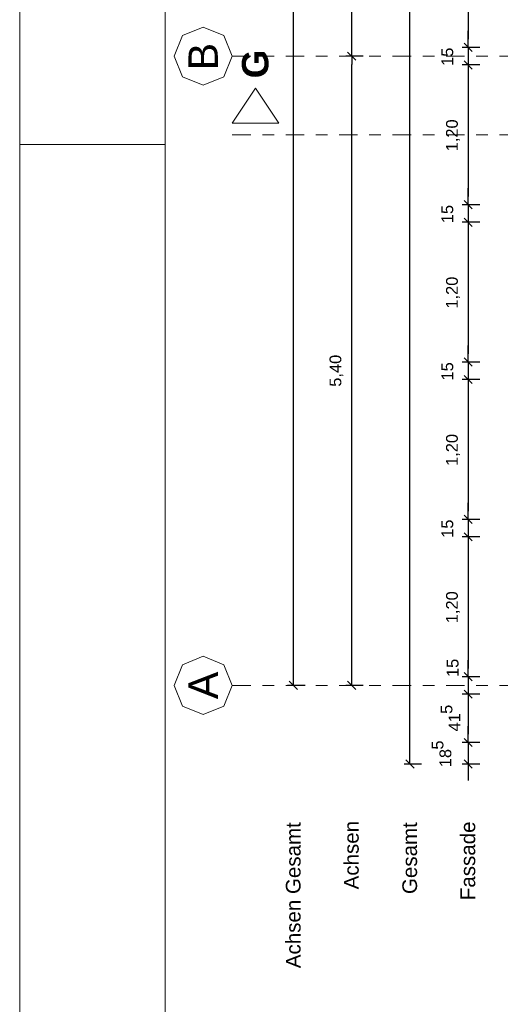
# Model space of a CAD drawing. Header units: metres. Extents: x -45.2 to 14.3, y -31.8 to 10.2.
# Tile 2 of 148: x -45.2 to -41, y -24.3 to -15.9. Entities that reach past the tile are written whole.
import ezdxf

# ---------------------------------------------------------------- set-up
doc = ezdxf.new("R2010")
doc.units = ezdxf.units.M
doc.header["$LTSCALE"] = 0.05
doc.linetypes.add('Achsen 01', pattern=[5.291531, 3.175, -1.058062, 0.352704, -0.705764])
doc.layers.get('0').update_dxf_attribs({"lineweight": 25})
doc.layers.add('AV1-Achsen', color=1, linetype='Achsen 01', lineweight=18, true_color=0xff0000)
for name, color, linetype, lineweight in [('AV1-Planrahmen', 7, 'Continuous', 9), ('AV1-Schnitt Achsen', 7, 'Achsen 01', 18), ('Bemaßung-Bemaßung', 7, 'Continuous', 9), ('Keine', 7, 'Continuous', 9)]:
    doc.layers.add(name, color=color, linetype=linetype, lineweight=lineweight)
doc.styles.add('Arial', font='arial.ttf')
doc.styles.add('Arial (bold)', font='arialbd.ttf')

# ---------------------------------------------------------------- blocks, each defined once
blk = doc.blocks.new('Group')
at = {"layer": 'AV1-Planrahmen', "color": 7}
blk.add_line((-0.5695, -0.12317), (-0.5945, -0.12317), dxfattribs=at)
at = {"layer": 'AV1-Planrahmen', "color": 7, "flags": 128}
for points in [[(-0.5945, -0.4205), (-0.5945, 0.4205), (0.5945, 0.4205), (0.5945, -0.4205)], [(-0.5695, -0.4155), (-0.5695, 0.4155), (0.4045, 0.4155), (0.4045, -0.4155)]]:
    blk.add_lwpolyline(points, close=True, dxfattribs=at)

msp = doc.modelspace()

# ---------------------------------------------------------------- linework, layer by layer
at = {"color": 0, "linetype": 'ByBlock', "lineweight": -2}
for p, q in [((-41.325, -16.125), (-41.325, -16.0543)), ((-41.325, -16.125), (-41.325, -16.0543)), ((-42.325, -16.2), (-42.325, -16.1293)), ((-42.325, -16.2), (-42.325, -16.2707)), ((-41.325, -16.275), (-41.325, -16.3457)), ((-41.325, -16.275), (-41.325, -16.3457)), ((-41.325, -17.475), (-41.325, -17.4043)), ((-41.325, -17.475), (-41.325, -17.4043)), ((-41.325, -17.625), (-41.325, -17.6957)), ((-41.325, -17.625), (-41.325, -17.6957)), ((-41.325, -18.825), (-41.325, -18.7543)), ((-41.325, -18.825), (-41.325, -18.7543)), ((-41.325, -18.975), (-41.325, -19.0457)), ((-41.325, -18.975), (-41.325, -19.0457)), ((-41.325, -20.175), (-41.325, -20.1043)), ((-41.325, -20.175), (-41.325, -20.1043)), ((-41.325, -20.325), (-41.325, -20.3957)), ((-41.325, -20.325), (-41.325, -20.3957)), ((-41.325, -21.525), (-41.325, -21.4543)), ((-41.325, -21.525), (-41.325, -21.4543)), ((-42.825, -21.6), (-42.825, -21.5293)), ((-42.325, -21.6), (-42.325, -21.5293)), ((-41.325, -21.675), (-41.325, -21.7457)), ((-41.325, -21.675), (-41.325, -21.7457)), ((-41.325, -22.09), (-41.325, -22.0193)), ((-41.325, -22.09), (-41.325, -22.0193)), ((-41.825, -22.275), (-41.825, -22.2043)), ((-41.325, -22.275), (-41.325, -22.3457))]:
    msp.add_line(p, q, dxfattribs=at)
at = {"color": 0, "linetype": 'Continuous', "lineweight": 15}
for p, q in [((-41.2896, -16.1604), (-41.3604, -16.0896)), ((-41.2896, -16.1604), (-41.3604, -16.0896)), ((-42.2896, -16.2354), (-42.3604, -16.1646)), ((-42.3604, -16.1646), (-42.2896, -16.2354)), ((-41.3604, -16.2396), (-41.2896, -16.3104)), ((-41.3604, -16.2396), (-41.2896, -16.3104)), ((-41.2896, -17.5104), (-41.3604, -17.4396)), ((-41.2896, -17.5104), (-41.3604, -17.4396)), ((-41.3604, -17.5896), (-41.2896, -17.6604)), ((-41.3604, -17.5896), (-41.2896, -17.6604)), ((-41.2896, -18.8604), (-41.3604, -18.7896)), ((-41.2896, -18.8604), (-41.3604, -18.7896)), ((-41.3604, -18.9396), (-41.2896, -19.0104)), ((-41.3604, -18.9396), (-41.2896, -19.0104)), ((-41.2896, -20.2104), (-41.3604, -20.1396)), ((-41.2896, -20.2104), (-41.3604, -20.1396)), ((-41.3604, -20.2896), (-41.2896, -20.3604)), ((-41.3604, -20.2896), (-41.2896, -20.3604)), ((-41.2896, -21.5604), (-41.3604, -21.4896)), ((-41.2896, -21.5604), (-41.3604, -21.4896)), ((-42.7896, -21.6354), (-42.8604, -21.5646)), ((-42.2896, -21.6354), (-42.3604, -21.5646)), ((-41.3604, -21.6396), (-41.2896, -21.7104)), ((-41.3604, -21.6396), (-41.2896, -21.7104)), ((-41.2896, -22.1254), (-41.3604, -22.0546)), ((-41.2896, -22.1254), (-41.3604, -22.0546)), ((-41.7896, -22.3104), (-41.8604, -22.2396)), ((-41.3604, -22.2396), (-41.2896, -22.3104))]:
    msp.add_line(p, q, dxfattribs=at)
at = {"layer": 'AV1-Achsen'}
for p, q in [((-43.35, -16.2), (4.2, -16.2)), ((-43.35, -21.6), (4.2, -21.6))]:
    msp.add_line(p, q, dxfattribs=at)
at = {"layer": 'AV1-Achsen', "linetype": 'Continuous'}
for points in [[(-43.35, -16.2), (-43.4232, -16.3768), (-43.6, -16.45), (-43.7768, -16.3768), (-43.85, -16.2), (-43.7768, -16.0232), (-43.6, -15.95), (-43.4232, -16.0232)], [(-43.35, -21.6), (-43.4232, -21.7768), (-43.6, -21.85), (-43.7768, -21.7768), (-43.85, -21.6), (-43.7768, -21.4232), (-43.6, -21.35), (-43.4232, -21.4232)]]:
    msp.add_lwpolyline(points, close=True, dxfattribs=at)
at = {"layer": 'AV1-Schnitt Achsen'}
msp.add_line((-43.35, -16.875), (4.2, -16.875), dxfattribs=at)
at = {"layer": 'AV1-Schnitt Achsen', "linetype": 'Continuous'}
msp.add_lwpolyline([(-42.95, -16.775), (-43.35, -16.775), (-43.15, -16.475)], close=True, dxfattribs=at)
at = {"layer": 'Bemaßung-Bemaßung', "color": 0, "lineweight": -2}
for p, q in [((-41.825, -22.2043), (-41.825, 0.6043)), ((-42.825, -21.5293), (-42.825, -0.0707)), ((-42.325, -16.1293), (-42.325, -13.5707)), ((-42.225, -16.2), (-42.375, -16.2)), ((-42.225, -16.2), (-42.375, -16.2)), ((-42.325, -21.5293), (-42.325, -16.2707)), ((-42.725, -21.6), (-42.875, -21.6)), ((-42.225, -21.6), (-42.375, -21.6)), ((-41.725, -22.275), (-41.875, -22.275))]:
    msp.add_line(p, q, dxfattribs=at)
at = {"layer": 'Bemaßung-Bemaßung', "color": 0, "linetype": 'Continuous', "lineweight": -2}
for p, q in [((-41.325, -14.9957), (-41.325, -16.0543)), ((-41.325, -16.0543), (-41.325, -15.9836)), ((-41.225, -16.125), (-41.375, -16.125)), ((-41.225, -16.125), (-41.375, -16.125)), ((-41.325, -16.125), (-41.325, -16.275)), ((-41.225, -16.275), (-41.375, -16.275)), ((-41.225, -16.275), (-41.375, -16.275)), ((-41.325, -16.3457), (-41.325, -17.4043)), ((-41.325, -16.3457), (-41.325, -16.4164)), ((-41.325, -17.4043), (-41.325, -17.3336)), ((-41.225, -17.475), (-41.375, -17.475)), ((-41.225, -17.475), (-41.375, -17.475)), ((-41.325, -17.475), (-41.325, -17.625)), ((-41.225, -17.625), (-41.375, -17.625)), ((-41.225, -17.625), (-41.375, -17.625)), ((-41.325, -17.6957), (-41.325, -18.7543)), ((-41.325, -17.6957), (-41.325, -17.7664)), ((-41.325, -18.7543), (-41.325, -18.6836)), ((-41.225, -18.825), (-41.375, -18.825)), ((-41.225, -18.825), (-41.375, -18.825)), ((-41.325, -18.825), (-41.325, -18.975)), ((-41.225, -18.975), (-41.375, -18.975)), ((-41.225, -18.975), (-41.375, -18.975)), ((-41.325, -19.0457), (-41.325, -20.1043)), ((-41.325, -19.0457), (-41.325, -19.1164)), ((-41.325, -20.1043), (-41.325, -20.0336)), ((-41.225, -20.175), (-41.375, -20.175)), ((-41.225, -20.175), (-41.375, -20.175)), ((-41.325, -20.175), (-41.325, -20.325)), ((-41.225, -20.325), (-41.375, -20.325)), ((-41.225, -20.325), (-41.375, -20.325)), ((-41.325, -20.3957), (-41.325, -21.4543)), ((-41.325, -20.3957), (-41.325, -20.4664)), ((-41.325, -21.4543), (-41.325, -21.3836)), ((-41.225, -21.525), (-41.375, -21.525)), ((-41.225, -21.525), (-41.375, -21.525)), ((-41.325, -21.525), (-41.325, -21.675)), ((-41.225, -21.675), (-41.375, -21.675)), ((-41.225, -21.675), (-41.375, -21.675)), ((-41.325, -21.7457), (-41.325, -22.0193)), ((-41.325, -21.7457), (-41.325, -21.8164)), ((-41.325, -22.0193), (-41.325, -21.9486)), ((-41.225, -22.09), (-41.375, -22.09)), ((-41.225, -22.09), (-41.375, -22.09)), ((-41.325, -22.09), (-41.325, -22.275)), ((-41.225, -22.275), (-41.375, -22.275)), ((-41.325, -22.3457), (-41.325, -22.4164))]:
    msp.add_line(p, q, dxfattribs=at)
at = {"layer": 'Defpoints', "color": 0, "lineweight": 0}
for p, q in [((-41.325, -16.125), (-41.325, -16.125)), ((-42.325, -16.2), (-42.325, -16.2)), ((-41.325, -16.275), (-41.325, -16.275)), ((-41.325, -17.475), (-41.325, -17.475)), ((-41.325, -17.625), (-41.325, -17.625)), ((-41.325, -18.825), (-41.325, -18.825)), ((-41.325, -18.975), (-41.325, -18.975)), ((-41.325, -20.175), (-41.325, -20.175)), ((-41.325, -20.325), (-41.325, -20.325)), ((-41.325, -21.525), (-41.325, -21.525)), ((-41.325, -21.675), (-41.325, -21.675)), ((-41.325, -22.09), (-41.325, -22.09)), ((-41.325, -22.275), (-41.325, -22.275))]:
    msp.add_line(p, q, dxfattribs=at)

# ---------------------------------------------------------------- block references
at = {"layer": 'Keine', "color": 7, "transparency": 33554687, "xscale": 50, "yscale": 50, "zscale": 50}
msp.add_blockref('Group', (-15.45, -10.8), dxfattribs=at)

# ---------------------------------------------------------------- texts
at = {"layer": 'AV1-Achsen', "char_height": 0.2522, "attachment_point": 7, "rotation": 90, "style": 'Arial'}
for s, insert in [('B', (-43.4739, -16.321)), ('A', (-43.4739, -21.7177))]:
    msp.add_mtext(s, dxfattribs=dict(at, insert=insert))
at = {"layer": 'AV1-Schnitt Achsen', "insert": (-43.0365, -16.3902), "char_height": 0.227, "attachment_point": 7, "rotation": 90, "style": 'Arial (bold)'}
msp.add_mtext('G', dxfattribs=at)
at = {"layer": 'Bemaßung-Bemaßung', "color": 0, "attachment_point": 7, "rotation": 90, "style": 'Arial'}
for s, insert, char_height in [('15', (-41.4519, -16.2832), 0.10087), ('1,20', (-41.3952, -17.0164), 0.10087), ('15', (-41.4519, -17.6332), 0.10087), ('1,20', (-41.3952, -18.3664), 0.10087), ('5,40', (-42.3952, -19.0367), 0.10087), ('15', (-41.4519, -18.9832), 0.10087), ('1,20', (-41.3952, -19.7164), 0.10087), ('15', (-41.4519, -20.3332), 0.10087), ('1,20', (-41.3952, -21.0664), 0.10087), ('15', (-41.4064, -21.5283), 0.10087), ('5', (-41.4592, -21.8443), 0.1009), ('41', (-41.392, -21.9952), 0.10087), ('5', (-41.536, -22.1511), 0.1009), ('18', (-41.4687, -22.302), 0.10087)]:
    msp.add_mtext(s, dxfattribs=dict(at, insert=insert, char_height=char_height))
at = {"layer": 'Bemaßung-Bemaßung', "color": 1, "true_color": 0xff0000, "char_height": 0.12609, "attachment_point": 7, "rotation": 90, "style": 'Arial'}
for s, insert in [('Achsen Gesamt', (-42.762, -24.0269)), ('Achsen', (-42.263, -23.3504))]:
    msp.add_mtext(s, dxfattribs=dict(at, insert=insert))
at = {"layer": 'Bemaßung-Bemaßung', "char_height": 0.12609, "attachment_point": 7, "rotation": 90, "style": 'Arial'}
for s, insert in [('Gesamt', (-41.762, -23.3904)), ('Fassade', (-41.263, -23.4433))]:
    msp.add_mtext(s, dxfattribs=dict(at, insert=insert))

doc.saveas('drawing.dxf')
